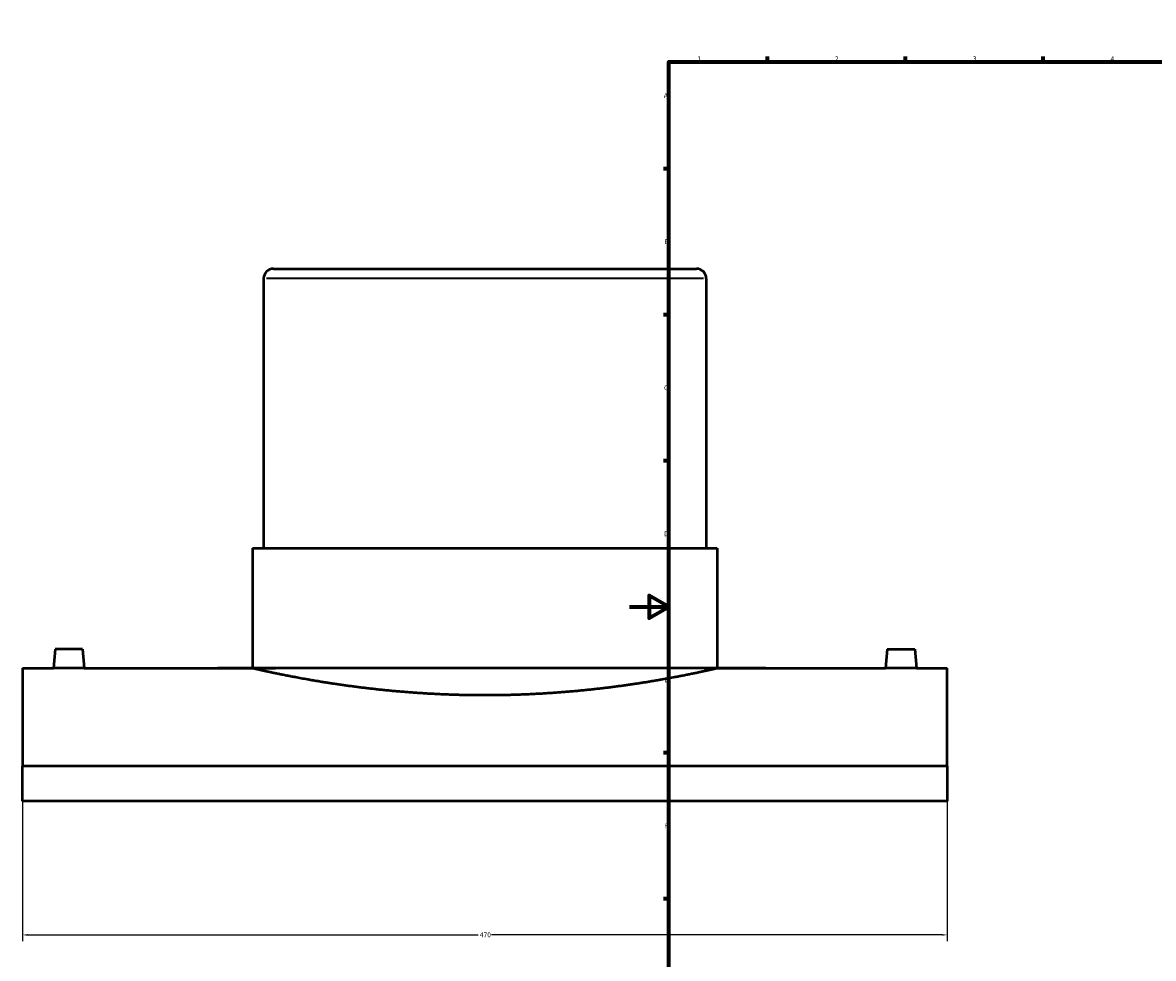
# Model space of a CAD drawing. Header units: millimetres. Extents: x -309 to 1516, y -749 to 1067.
# Tile 2 of 6: x -309 to 266, y 118 to 594. Entities that reach past the tile are written whole.
import ezdxf

# ---------------------------------------------------------------- set-up
doc = ezdxf.new("R2010")
doc.units = ezdxf.units.MM
for name, color, linetype, lineweight in [('Border (ANSI)', 7, 'Continuous', 70), ('Dimension (ANSI)', 7, 'Continuous', 25), ('Visible (ANSI)', 7, 'Continuous', 50), ('Visible Narrow (ANSI)', 7, 'Continuous', 35)]:
    doc.layers.add(name, color=color, linetype=linetype, lineweight=lineweight)
doc.styles.add('Note Text (ANSI)', font='tahoma.ttf')
doc.dimstyles.new('Default - mm (ANSI)', dxfattribs={"dimtxt": 2.399999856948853, "dimasz": 2.5, "dimexe": 3.175, "dimexo": 1.6002, "dimgap": 0.7999999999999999, "dimtad": 0, "dimtoh": 1, "dimdec": 0, "dimrnd": 1e-08, "dimzin": 4, "dimdsep": 46, "dimtxsty": 'Note Text (ANSI)', "dimcen": 0.09, "dimdle": 10, "dimclrd": 256, "dimclre": 256, "dimclrt": 5, "dimadec": 1, "dimazin": 1, "dimtfac": 1.270000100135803, "dimtofl": 0, "dimtmove": 0, "dimatfit": 3, "dimfxl": 1, "dimtolj": 1, "dimtzin": 4, "dimlwd": -1, "dimlwe": -1, "dimarcsym": 0})

# ---------------------------------------------------------------- blocks, each defined once
blk = doc.blocks.new('Borders Default Border')
at = {"layer": 'Border (ANSI)'}
for p, q in [((70.08333206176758, 574.0000152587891), (70.08333206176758, 576.8000030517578)), ((140.1666641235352, 574.0000152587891), (140.1666641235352, 576.8000030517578)), ((210.2499961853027, 574.0000152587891), (210.2499961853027, 576.8000030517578)), ((280.3333282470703, 574.0000152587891), (280.3333282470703, 576.8000030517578)), ((350.4166793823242, 574.0000152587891), (350.4166793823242, 576.8000030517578)), ((490.5833435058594, 574.0000152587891), (490.5833435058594, 576.8000030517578)), ((560.6666564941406, 574.0000152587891), (560.6666564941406, 576.8000030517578)), ((630.7500076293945, 574.0000152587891), (630.7500076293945, 576.8000030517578)), ((700.8333587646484, 574.0000152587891), (700.8333587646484, 576.8000030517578)), ((770.9166717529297, 574.0000152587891), (770.9166717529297, 576.8000030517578)), ((20, 519.7499847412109), (17.20000028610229, 519.7499847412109)), ((820.9999847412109, 519.7499847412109), (823.7999725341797, 519.7499847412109)), ((20, 445.4999923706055), (17.20000028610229, 445.4999923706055)), ((820.9999847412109, 445.4999923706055), (823.7999725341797, 445.4999923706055)), ((20, 371.25), (17.20000028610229, 371.25)), ((820.9999847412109, 371.25), (823.7999725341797, 371.25)), ((20, 222.7499961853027), (17.20000028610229, 222.7499961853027)), ((820.9999847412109, 222.7499961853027), (823.7999725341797, 222.7499961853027)), ((20, 148.5000038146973), (17.20000028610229, 148.5000038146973)), ((820.9999847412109, 148.5000038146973), (823.7999725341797, 148.5000038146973)), ((20, 74.25000190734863), (17.20000028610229, 74.25000190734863)), ((820.9999847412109, 74.25000190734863), (823.7999725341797, 74.25000190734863)), ((70.08333206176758, 20), (70.08333206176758, 17.20000028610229)), ((140.1666641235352, 20), (140.1666641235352, 17.20000028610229)), ((210.2499961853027, 20), (210.2499961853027, 17.20000028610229)), ((280.3333282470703, 20), (280.3333282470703, 17.20000028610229)), ((350.4166793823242, 20), (350.4166793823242, 17.20000028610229)), ((490.5833435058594, 20), (490.5833435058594, 17.20000028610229)), ((560.6666564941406, 20), (560.6666564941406, 17.20000028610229)), ((630.7500076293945, 20), (630.7500076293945, 17.20000028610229)), ((700.8333587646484, 20), (700.8333587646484, 17.20000028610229)), ((770.9166717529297, 20), (770.9166717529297, 17.20000028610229))]:
    blk.add_line(p, q, dxfattribs=at)
at = {"layer": 'Border (ANSI)', "flags": 128}
for points in [[(420.4999923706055, 594.0000152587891), (420.4999923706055, 574.0000152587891), (414.7264862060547, 584.0000152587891), (426.2734985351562, 584.0000152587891), (420.4999923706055, 574.0000152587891)], [(20, 20), (20, 574.0000152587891), (820.9999847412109, 574.0000152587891), (820.9999847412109, 20), (20, 20)], [(0, 297.0000076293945), (20, 297.0000076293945), (10, 302.773494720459), (10, 291.2265014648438), (20, 297.0000076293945)], [(840.9999847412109, 297.0000076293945), (820.9999847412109, 297.0000076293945), (830.9999847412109, 302.773494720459), (830.9999847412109, 291.2265014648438), (820.9999847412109, 297.0000076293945)], [(420.4999923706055, 0), (420.4999923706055, 20), (414.7264862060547, 10), (426.2734985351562, 10), (420.4999923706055, 20)]]:
    blk.add_lwpolyline(points, dxfattribs=at)
at = {"layer": 'Border (ANSI)', "color": 5, "true_color": 0x0000ff, "char_height": 2.39999994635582, "attachment_point": 7, "style": 'Note Text (ANSI)'}
for s, insert in [('1', (34.50022139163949, 574.4)), ('2', (104.39731425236, 574.4)), ('3', (174.4614475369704, 574.3494327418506)), ('4', (244.4545406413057, 574.4)), ('5', (314.6722743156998, 574.3494327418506)), ('6', (384.6922474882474, 574.3494327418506)), ('7', (454.7986208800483, 574.4)), ('8', (524.8416341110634, 574.3455429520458)), ('9', (594.9153674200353, 574.3533225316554)), ('10', (664.3497352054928, 574.3494327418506)), ('11', (734.4330685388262, 574.4)), ('12', (804.5164018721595, 574.4)), ('A', (17.37912944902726, 555.6750000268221)), ('A', (821.579129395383, 555.6750000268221)), ('B', (17.66755331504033, 481.4250000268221)), ('B', (821.8675532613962, 481.4250000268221)), ('C', (17.51467650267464, 407.1322123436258)), ('C', (821.7146764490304, 407.1322123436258)), ('D', (17.52071377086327, 332.9250000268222)), ('D', (821.7207137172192, 332.9250000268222)), ('E', (17.71423082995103, 258.6750000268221)), ('E', (821.9142307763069, 258.6750000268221)), ('F', (17.77938474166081, 184.4250000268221)), ('F', (821.9793846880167, 184.4250000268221)), ('G', (17.40381752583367, 110.1283225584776)), ('G', (821.6038174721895, 110.1283225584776)), ('H', (17.52557601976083, 35.92500002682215)), ('H', (821.7255759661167, 35.92500002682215)), ('1', (34.50022139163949, 17.20000005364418)), ('2', (104.39731425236, 17.20000005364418)), ('3', (174.4614475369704, 17.1494327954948)), ('4', (244.4545406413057, 17.20000005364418)), ('5', (314.6722743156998, 17.1494327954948)), ('6', (384.6922474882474, 17.1494327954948)), ('7', (454.7986208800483, 17.20000005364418)), ('8', (524.8416341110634, 17.14554300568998)), ('9', (594.9153674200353, 17.15332258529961)), ('10', (664.3497352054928, 17.1494327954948)), ('11', (734.4330685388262, 17.20000005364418)), ('12', (804.5164018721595, 17.20000005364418))]:
    blk.add_mtext(s, dxfattribs=dict(at, insert=insert))
blk = doc.blocks.new('*D6')
at = {"layer": 'Defpoints', "color": 0, "transparency": 16777216}
for p in [(-308.5414578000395, 215.9278134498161), (161.4585421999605, 215.9278134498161), (161.4585421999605, 130.2122012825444)]:
    blk.add_point(p, dxfattribs=at)
at = {"layer": 'Dimension (ANSI)', "transparency": 16777216}
for p, q in [((-308.5414578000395, 214.3276134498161), (-308.5414578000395, 127.0372012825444)), ((161.4585421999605, 214.3276134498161), (161.4585421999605, 127.0372012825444)), ((-306.0414578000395, 130.2122012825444), (-76.94535285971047, 130.2122012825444)), ((158.9585421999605, 130.2122012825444), (-70.13756274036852, 130.2122012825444))]:
    blk.add_line(p, q, dxfattribs=at)
for points in [[(-306.0414578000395, 130.628867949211), (-306.0414578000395, 129.7955346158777), (-308.5414578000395, 130.2122012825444)], [(158.9585421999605, 130.628867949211), (158.9585421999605, 129.7955346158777), (161.4585421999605, 130.2122012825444)]]:
    blk.add_solid(points, dxfattribs=at)
at = {"layer": 'Dimension (ANSI)', "color": 5, "transparency": 16777216, "insert": (-76.14535285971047, 131.4613617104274), "char_height": 2.399999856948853, "attachment_point": 1, "style": 'Note Text (ANSI)'}
blk.add_mtext('\\A1;470', dxfattribs=at)

msp = doc.modelspace()

# ---------------------------------------------------------------- linework, layer by layer
at = {"layer": 'Visible (ANSI)'}
for p, q in [((-181.0414578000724, 468.8873109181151), (33.95854219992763, 468.8873109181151)), ((-186.0414578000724, 463.887310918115), (-186.0414578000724, 326.7873109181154)), ((38.95854219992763, 463.887310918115), (38.95854219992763, 326.7873109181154)), ((-191.6664578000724, 326.7873109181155), (44.58354219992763, 326.7873109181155)), ((-191.6664578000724, 326.7873109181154), (-191.6664578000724, 265.8873109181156)), ((44.58354219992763, 326.7873109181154), (44.58354219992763, 265.8873109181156)), ((-292.0414578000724, 275.4873109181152), (-292.8813489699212, 265.8873109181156)), ((-278.0414578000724, 275.4873109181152), (-292.0414578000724, 275.4873109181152)), ((-278.0414578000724, 275.4873109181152), (-277.2015666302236, 265.8873109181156)), ((130.9585421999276, 275.4873109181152), (130.1186510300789, 265.8873109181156)), ((130.9585421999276, 275.4873109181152), (144.9585421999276, 275.4873109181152)), ((144.9585421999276, 275.4873109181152), (145.7984333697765, 265.8873109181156)), ((-308.5414578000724, 265.8873109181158), (-308.5414578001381, 215.9278134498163)), ((-308.5414578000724, 265.8873109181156), (-292.8813489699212, 265.8873109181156)), ((-277.2015666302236, 265.8873109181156), (-191.6664578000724, 265.8873109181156)), ((44.58354219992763, 265.8873109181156), (130.1186510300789, 265.8873109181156)), ((145.7984333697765, 265.8873109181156), (161.4585421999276, 265.8873109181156)), ((161.4585421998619, 215.9278134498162), (161.4585421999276, 265.8873109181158)), ((161.4585421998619, 215.9278134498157), (-308.5414578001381, 215.9278134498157)), ((-308.5414578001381, 198.1481166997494), (-308.5414578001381, 215.9278134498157)), ((161.4585421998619, 215.9278134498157), (161.4585421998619, 198.1481166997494)), ((161.4585421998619, 198.1481166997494), (-308.5414578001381, 198.1481166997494))]:
    msp.add_line(p, q, dxfattribs=at)
for centre, start, end in [((-181.0414578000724, 463.8873109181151), 90, 180), ((33.95854219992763, 463.8873109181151), 0, 90)]:
    msp.add_arc(centre, 5, start, end, dxfattribs=at)
for points, knots in [([(-277.2015666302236, 265.8873109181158), (-277.2015666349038, 265.8873109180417), (-277.3981412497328, 265.884202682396), (-278.1977706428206, 265.8729625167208), (-278.8008283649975, 265.8649914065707), (-280.1926732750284, 265.8500143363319), (-281.0742921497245, 265.8420369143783), (-283.0062766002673, 265.8307839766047), (-284.0566450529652, 265.827670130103), (-285.0414578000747, 265.827670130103), (-286.0262705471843, 265.827670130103), (-287.0766389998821, 265.8307839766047), (-289.0086234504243, 265.8420369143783), (-289.8902423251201, 265.8500143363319), (-291.2820872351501, 265.8649914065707), (-291.8851449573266, 265.8729625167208), (-292.6847743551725, 265.8842026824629), (-292.8813489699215, 265.8873109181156), (-292.8813489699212, 265.8873109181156)], [3.545057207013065, 3.545057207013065, 3.545057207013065, 3.545057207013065, 3.840456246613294, 3.840456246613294, 4.135855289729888, 4.135855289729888, 4.431299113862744, 4.431299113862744, 4.726742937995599, 4.726742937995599, 4.726742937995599, 5.022186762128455, 5.022186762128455, 5.317630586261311, 5.317630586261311, 5.613029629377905, 5.613029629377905, 5.908428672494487, 5.908428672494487, 5.9084286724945, 5.9084286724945]), ([(44.58354219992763, 265.8873109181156), (44.58354219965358, 265.8873109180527), (43.86850227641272, 265.7220164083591), (40.86607039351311, 265.046924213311), (38.57941053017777, 264.5375571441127), (32.54356804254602, 263.2563980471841), (28.7895886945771, 262.4846655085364), (20.12524645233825, 260.8255227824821), (15.21428586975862, 259.9397221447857), (4.756266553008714, 258.2242155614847), (-1.152501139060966, 257.3337725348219), (-14.02670154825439, 255.6577693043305), (-20.99193971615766, 254.8739283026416), (-35.53542020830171, 253.5682533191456), (-43.12575105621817, 253.0466753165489), (-58.40624515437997, 252.3545291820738), (-66.0965790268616, 252.1845181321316), (-80.98633657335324, 252.1845181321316), (-88.67667044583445, 252.3545291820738), (-103.9571645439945, 253.0466753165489), (-111.5474953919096, 253.5682533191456), (-126.09097588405, 254.8739283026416), (-133.056214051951, 255.6577693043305), (-145.9304144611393, 257.3337725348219), (-151.8391821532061, 258.2242155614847), (-162.2972014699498, 259.9397221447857), (-167.2081620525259, 260.8255227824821), (-175.8725042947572, 262.4846655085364), (-179.626483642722, 263.2563980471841), (-185.6623261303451, 264.5375571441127), (-187.9489859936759, 265.046924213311), (-190.9514178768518, 265.7220164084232), (-191.6664578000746, 265.8873109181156), (-191.6664578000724, 265.8873109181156)], [17.86683940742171, 17.86683940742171, 17.86683940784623, 17.86683940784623, 20.1000856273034, 20.1000856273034, 22.33333184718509, 22.33333184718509, 24.56657806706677, 24.56657806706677, 26.79982428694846, 26.79982428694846, 29.0332879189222, 29.0332879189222, 31.26675155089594, 31.26675155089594, 33.50021518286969, 33.50021518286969, 35.73367881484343, 35.73367881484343, 37.96714244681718, 37.96714244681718, 40.20060607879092, 40.20060607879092, 42.43406971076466, 42.43406971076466, 44.66753334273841, 44.66753334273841, 46.90077956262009, 46.90077956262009, 49.13402578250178, 49.13402578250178, 51.36727200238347, 51.36727200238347, 53.60051822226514, 53.60051822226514, 53.60051822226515, 53.60051822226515]), ([(145.7984333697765, 265.8873109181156), (145.7984333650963, 265.8873109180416), (145.6018587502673, 265.884202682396), (144.8022293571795, 265.8729625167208), (144.1991716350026, 265.8649914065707), (142.8073267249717, 265.8500143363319), (141.9257078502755, 265.8420369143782), (139.9937233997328, 265.8307839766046), (138.9433549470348, 265.827670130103), (136.9737294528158, 265.827670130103), (135.923361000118, 265.8307839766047), (133.9913765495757, 265.8420369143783), (133.10975767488, 265.8500143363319), (131.7179127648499, 265.8649914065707), (131.1148550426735, 265.8729625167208), (130.3152256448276, 265.8842026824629), (130.1186510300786, 265.8873109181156), (130.1186510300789, 265.8873109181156)], [1.181685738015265, 1.181685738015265, 1.181685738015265, 1.181685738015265, 1.477084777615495, 1.477084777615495, 1.772483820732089, 1.772483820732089, 2.067927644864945, 2.067927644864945, 2.3633714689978, 2.3633714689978, 2.658815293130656, 2.658815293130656, 2.954259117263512, 2.954259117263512, 3.249658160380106, 3.249658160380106, 3.545057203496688, 3.545057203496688, 3.545057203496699, 3.545057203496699])]:
    msp.add_open_spline(points, degree=3, knots=knots, dxfattribs=at)
at = {"layer": 'Visible Narrow (ANSI)'}
msp.add_line((37.57348051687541, 463.8873109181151), (-184.6563961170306, 463.8873109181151), dxfattribs=at)

# ---------------------------------------------------------------- block references
msp.add_blockref('Borders Default Border', (0, 0))

# ---------------------------------------------------------------- dimensions: what is measured, and where the dimension line sits
at = {"layer": 'Dimension (ANSI)'}
dim = msp.add_linear_dim(base=(161.4585421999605, 130.2122012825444), p1=(-308.5414578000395, 215.9278134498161), p2=(161.4585421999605, 215.9278134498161), dimstyle='Default - mm (ANSI)', override={"dimgap": 0.7999999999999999, "dimtoh": 0, "dimdec": 0, "dimtol": 0, "dimlim": 0, "dimtp": 0, "dimtm": -0, "dimtdec": 2, "dimatfit": 1}, dxfattribs=at)
dim.commit()
dim.dimension.update_dxf_attribs({"geometry": '*D6', "text_midpoint": (-73.5414578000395, 130.2122012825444), "dimtype": 160})

doc.saveas('drawing.dxf')
